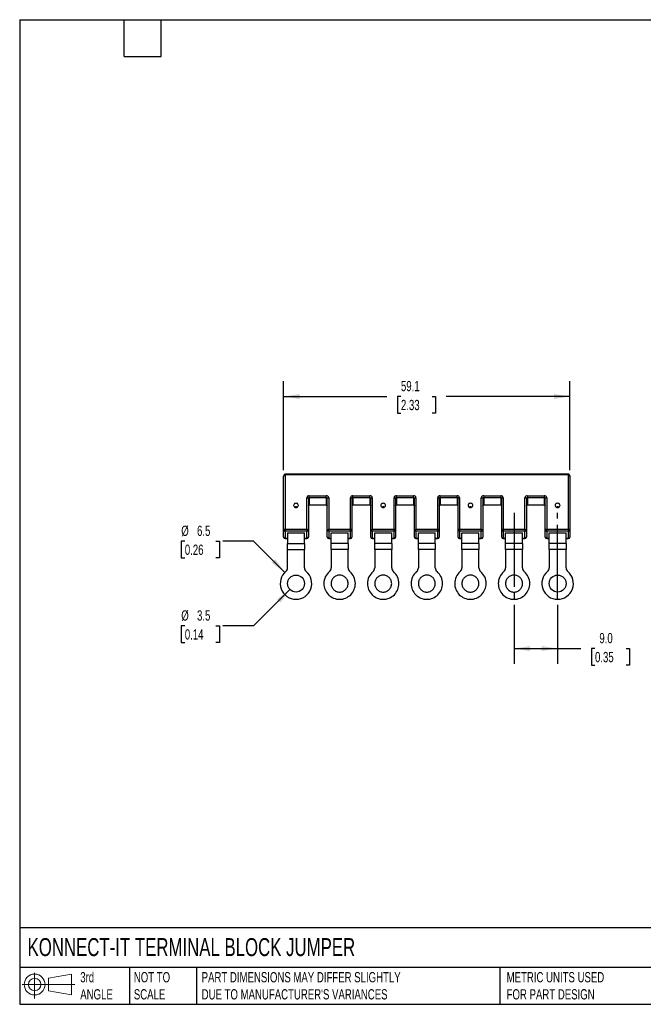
# Model space of a CAD drawing. Header units: millimetres. Extents: x 6 to 273, y 6 to 210.
# Tile 1 of 2: x 6 to 135, y 6 to 210. Entities that reach past the tile are written whole.
import ezdxf

# ---------------------------------------------------------------- set-up
doc = ezdxf.new("R2010")
doc.units = ezdxf.units.MM
doc.linetypes.add('SLD-Center', pattern=[19.05, 15.24, -1.27, 1.27, -1.27])
doc.linetypes.add('SLD-Solid', pattern=[0])
doc.layers.add('CENTER', color=40, linetype='SLD-Center')
doc.layers.add('SLD-DEFPOINTS', color=7, linetype='Continuous')
doc.layers.add('DIMENSIONS', color=140, linetype='SLD-Solid', lineweight=25)
doc.layers.add('TEXT', color=140, linetype='SLD-Solid', lineweight=25)
doc.styles.add('SLDTEXTSTYLE0', font='TXT', dxfattribs={"width": 0.7})
doc.dimstyles.new('SLDDIMSTYLE0', dxfattribs={"dimtxt": 2.158008, "dimasz": 3.302, "dimexe": 0, "dimexo": 0.0625, "dimgap": 0.539502, "dimtad": 0, "dimtih": 1, "dimtoh": 1, "dimdec": 1, "dimrnd": 1e-09, "dimzin": 12, "dimdsep": 46, "dimtxsty": 'SLDTEXTSTYLE0', "dimsah": 1, "dimcen": 0, "dimadec": 0, "dimazin": 3, "dimtfac": 1, "dimtdec": 1, "dimtofl": 0, "dimtmove": 0, "dimatfit": 3, "dimfxl": 0, "dimfrac": 2, "dimtolj": 1, "dimtzin": 12, "dimarcsym": 0})
doc.dimstyles.new('SLDDIMSTYLE1', dxfattribs={"dimtxt": 2.158008, "dimasz": 3.302, "dimexe": 0, "dimexo": 0.0625, "dimgap": 0.539502, "dimtad": 0, "dimtih": 1, "dimtoh": 1, "dimdec": 1, "dimrnd": 1e-09, "dimzin": 4, "dimdsep": 46, "dimtxsty": 'SLDTEXTSTYLE0', "dimsah": 1, "dimcen": 0.09, "dimadec": 0, "dimazin": 1, "dimtfac": 1, "dimtdec": 1, "dimtofl": 0, "dimtmove": 0, "dimatfit": 3, "dimfxl": 0, "dimfrac": 2, "dimtolj": 1, "dimtzin": 12, "dimarcsym": 0})
doc.dimstyles.new('SLDDIMSTYLE2', dxfattribs={"dimtxt": 2.158008, "dimasz": 3.302, "dimexe": 0, "dimexo": 0.0625, "dimgap": 0.539502, "dimtad": 0, "dimtih": 1, "dimtoh": 1, "dimdec": 1, "dimrnd": 1e-09, "dimzin": 12, "dimdsep": 46, "dimtxsty": 'SLDTEXTSTYLE0', "dimsah": 1, "dimcen": 0.09, "dimadec": 0, "dimazin": 3, "dimtfac": 1, "dimtdec": 1, "dimtofl": 0, "dimtmove": 0, "dimatfit": 3, "dimfxl": 0, "dimfrac": 2, "dimtolj": 1, "dimtzin": 12, "dimarcsym": 0})

# ---------------------------------------------------------------- blocks, each defined once
blk = doc.blocks.new('Block11')
at = {"color": 7, "linetype": 'SLD-Solid', "lineweight": 18}
for p, q in [((2.59, 5.31), (2.59, 0)), ((5.48, 4.17), (10.18, 5.03)), ((5.48, 1.6), (5.48, 4.17)), ((10.18, 5.03), (10.18, 0.73)), ((0, 2.88), (10.87, 2.88)), ((5.48, 1.6), (10.18, 0.73))]:
    blk.add_line(p, q, dxfattribs=at)
for radius in [2.15, 1.29]:
    blk.add_circle((2.59, 2.88), radius, dxfattribs=at)
blk = doc.blocks.new('Block12')
at = {"layer": 'SLD-DEFPOINTS'}
blk.add_blockref('Block11', (0, 0), dxfattribs=at)
blk = doc.blocks.new('_D')
at = {"layer": 'DIMENSIONS'}
for p, q in [((62.14, 91.95), (54.64, 84.45)), ((40.43, 84.45), (39.7, 84.45)), ((39.7, 84.45), (39.7, 81.02)), ((46.84, 84.45), (47.56, 84.45)), ((47.56, 84.45), (47.56, 81.02)), ((54.64, 84.45), (48.29, 84.45)), ((39.7, 81.02), (40.43, 81.02)), ((47.56, 81.02), (46.84, 81.02))]:
    blk.add_line(p, q, dxfattribs=at)
blk.add_solid([(62.14, 91.95), (59.44, 89.97), (60.16, 89.25)], dxfattribs=at)
at = {"layer": 'DIMENSIONS', "char_height": 2.117, "attachment_point": 1, "style": 'SLDTEXTSTYLE0'}
for s, insert in [('%%c', (39.7, 87.66)), ('3.5', (42.95, 87.66)), ('0.14', (40.43, 83.75))]:
    blk.add_mtext(s, dxfattribs=dict(at, insert=insert))
blk = doc.blocks.new('_D_1')
at = {"layer": 'DIMENSIONS'}
for p, q in [((40.43, 101.92), (39.7, 101.92)), ((39.7, 101.92), (39.7, 98.49)), ((46.84, 101.92), (47.56, 101.92)), ((47.56, 101.92), (47.56, 98.49)), ((54.64, 101.92), (48.29, 101.92)), ((61.08, 95.48), (54.64, 101.92)), ((39.7, 98.49), (40.43, 98.49)), ((47.56, 98.49), (46.84, 98.49))]:
    blk.add_line(p, q, dxfattribs=at)
blk.add_solid([(61.08, 95.48), (59.1, 98.18), (58.38, 97.46)], dxfattribs=at)
at = {"layer": 'DIMENSIONS', "char_height": 2.117, "attachment_point": 1, "style": 'SLDTEXTSTYLE0'}
for s, insert in [('%%c', (39.7, 105.13)), ('6.5', (42.95, 105.13)), ('0.26', (40.43, 101.22))]:
    blk.add_mtext(s, dxfattribs=dict(at, insert=insert))
blk = doc.blocks.new('_D_2')
at = {"layer": 'DIMENSIONS'}
for p, q in [((108.38, 88.8), (108.38, 76.6)), ((117.38, 88.8), (117.38, 76.6)), ((108.38, 79.77), (117.38, 79.77)), ((117.38, 79.77), (122.16, 79.77)), ((125.09, 79.77), (124.36, 79.77)), ((124.36, 79.77), (124.36, 76.34)), ((131.5, 79.77), (132.23, 79.77)), ((132.23, 79.77), (132.23, 76.34)), ((124.36, 76.34), (125.09, 76.34)), ((132.23, 76.34), (131.5, 76.34))]:
    blk.add_line(p, q, dxfattribs=at)
for points in [[(108.38, 79.77), (111.68, 79.26), (111.68, 80.28)], [(117.38, 79.77), (114.07, 80.28), (114.07, 79.26)]]:
    blk.add_solid(points, dxfattribs=at)
at = {"layer": 'DIMENSIONS', "char_height": 2.117, "attachment_point": 1, "style": 'SLDTEXTSTYLE0'}
for s, insert in [('9.0', (125.99, 82.98)), ('0.35', (125.09, 79.07))]:
    blk.add_mtext(s, dxfattribs=dict(at, insert=insert))
blk = doc.blocks.new('_D_3')
at = {"layer": 'DIMENSIONS'}
for p, q in [((60.83, 116.59), (60.83, 134.97)), ((119.93, 116.59), (119.93, 134.97)), ((60.83, 131.79), (82.12, 131.79)), ((85.04, 131.79), (84.32, 131.79)), ((84.32, 131.79), (84.32, 128.36)), ((91.45, 131.79), (92.18, 131.79)), ((92.18, 131.79), (92.18, 128.36)), ((119.93, 131.79), (94.38, 131.79)), ((84.32, 128.36), (85.04, 128.36)), ((92.18, 128.36), (91.45, 128.36))]:
    blk.add_line(p, q, dxfattribs=at)
for points in [[(60.83, 131.79), (64.13, 131.28), (64.13, 132.3)], [(119.93, 131.79), (116.62, 132.3), (116.62, 131.28)]]:
    blk.add_solid(points, dxfattribs=at)
at = {"layer": 'DIMENSIONS', "char_height": 2.117, "attachment_point": 1, "style": 'SLDTEXTSTYLE0'}
for s, insert in [('59.1', (85.04, 135)), ('2.33', (85.04, 131.09))]:
    blk.add_mtext(s, dxfattribs=dict(at, insert=insert))

msp = doc.modelspace()

# ---------------------------------------------------------------- linework, layer by layer
for p, q in [((60.83, 104.23), (60.83, 115.32)), ((61.13, 115.47), (61.13, 104.38)), ((119.43, 115.79), (61.33, 115.79)), ((61.33, 115.64), (61.33, 115.79)), ((119.43, 115.64), (61.33, 115.64)), ((119.43, 115.64), (119.43, 115.79)), ((119.63, 104.38), (119.63, 115.47)), ((119.93, 115.32), (119.93, 104.23)), ((65.63, 104.38), (65.63, 110.88)), ((65.93, 110.73), (65.93, 104.23)), ((66.13, 111.31), (69.63, 111.31)), ((66.13, 110.9), (66.13, 111.31)), ((69.63, 110.9), (66.13, 110.9)), ((66.13, 110.9), (66.13, 109.45)), ((69.63, 110.9), (69.63, 111.31)), ((69.63, 110.9), (69.63, 109.45)), ((69.83, 104.23), (69.83, 110.73)), ((70.13, 110.88), (70.13, 104.38)), ((74.63, 104.38), (74.63, 110.88)), ((74.93, 110.73), (74.93, 104.23)), ((75.13, 111.31), (78.63, 111.31)), ((75.13, 110.9), (75.13, 111.31)), ((78.63, 110.9), (75.13, 110.9)), ((75.13, 110.9), (75.13, 109.45)), ((78.63, 110.9), (78.63, 111.31)), ((78.63, 110.9), (78.63, 109.45)), ((78.83, 104.23), (78.83, 110.73)), ((79.13, 110.88), (79.13, 104.38)), ((83.63, 104.38), (83.63, 110.88)), ((83.93, 110.73), (83.93, 104.23)), ((84.13, 111.31), (87.63, 111.31)), ((84.13, 110.9), (84.13, 111.31)), ((87.63, 110.9), (84.13, 110.9)), ((84.13, 110.9), (84.13, 109.45)), ((87.63, 110.9), (87.63, 111.31)), ((87.63, 110.9), (87.63, 109.45)), ((87.83, 104.23), (87.83, 110.73)), ((88.13, 110.88), (88.13, 104.38)), ((92.63, 104.38), (92.63, 110.88)), ((92.93, 110.73), (92.93, 104.23)), ((93.13, 111.31), (96.63, 111.31)), ((93.13, 110.9), (93.13, 111.31)), ((96.63, 110.9), (93.13, 110.9)), ((93.13, 110.9), (93.13, 109.45)), ((96.63, 110.9), (96.63, 111.31)), ((96.63, 110.9), (96.63, 109.45)), ((96.83, 104.23), (96.83, 110.73)), ((97.13, 110.88), (97.13, 104.38)), ((101.63, 104.38), (101.63, 110.88)), ((101.93, 110.73), (101.93, 104.23)), ((102.13, 111.31), (105.63, 111.31)), ((102.13, 111.31), (102.13, 110.9)), ((105.63, 110.9), (102.13, 110.9)), ((102.13, 110.9), (102.13, 109.45)), ((105.63, 111.31), (105.63, 110.9)), ((105.63, 110.9), (105.63, 109.45)), ((105.83, 104.23), (105.83, 110.73)), ((106.13, 110.88), (106.13, 104.38)), ((110.63, 104.38), (110.63, 110.88)), ((110.93, 110.73), (110.93, 104.23)), ((111.13, 111.31), (114.63, 111.31)), ((111.13, 111.31), (111.13, 110.9)), ((114.63, 110.9), (111.13, 110.9)), ((111.13, 110.9), (111.13, 109.45)), ((114.63, 111.31), (114.63, 110.9)), ((114.63, 110.9), (114.63, 109.45)), ((114.83, 104.23), (114.83, 110.73)), ((115.13, 110.88), (115.13, 104.38)), ((66.13, 109.45), (69.63, 109.45)), ((66.13, 109.41), (66.13, 109.45)), ((66.13, 109.41), (69.63, 109.41)), ((69.63, 109.41), (69.63, 109.45)), ((75.13, 109.45), (78.63, 109.45)), ((75.13, 109.41), (75.13, 109.45)), ((75.13, 109.41), (78.63, 109.41)), ((78.63, 109.41), (78.63, 109.45)), ((84.13, 109.45), (87.63, 109.45)), ((84.13, 109.41), (84.13, 109.45)), ((84.13, 109.41), (87.63, 109.41)), ((87.63, 109.41), (87.63, 109.45)), ((93.13, 109.45), (96.63, 109.45)), ((93.13, 109.41), (93.13, 109.45)), ((93.13, 109.41), (96.63, 109.41)), ((96.63, 109.45), (96.63, 109.41)), ((102.13, 109.45), (105.63, 109.45)), ((102.13, 109.45), (102.13, 109.41)), ((102.13, 109.41), (105.63, 109.41)), ((105.63, 109.45), (105.63, 109.41)), ((111.13, 109.45), (114.63, 109.45)), ((111.13, 109.45), (111.13, 109.41)), ((111.13, 109.41), (114.63, 109.41)), ((114.63, 109.45), (114.63, 109.41)), ((60.83, 102.78), (60.83, 104.23)), ((61.13, 104.38), (65.63, 104.38)), ((61.13, 104.38), (61.13, 103.97)), ((65.63, 103.97), (61.13, 103.97)), ((61.13, 103.97), (61.13, 102.52)), ((65.63, 104.38), (65.63, 103.97)), ((65.63, 102.52), (65.63, 103.97)), ((65.93, 104.23), (65.93, 102.78)), ((69.83, 102.78), (69.83, 104.23)), ((70.13, 103.97), (70.13, 104.38)), ((70.13, 104.38), (74.63, 104.38)), ((74.63, 103.97), (70.13, 103.97)), ((70.13, 103.97), (70.13, 102.52)), ((74.63, 103.97), (74.63, 104.38)), ((74.63, 102.52), (74.63, 103.97)), ((74.93, 104.23), (74.93, 102.78)), ((78.83, 102.78), (78.83, 104.23)), ((79.13, 103.97), (79.13, 104.38)), ((79.13, 104.38), (83.63, 104.38)), ((83.63, 103.97), (79.13, 103.97)), ((79.13, 103.97), (79.13, 102.52)), ((83.63, 103.97), (83.63, 104.38)), ((83.63, 102.52), (83.63, 103.97)), ((83.93, 104.23), (83.93, 102.78)), ((87.83, 102.78), (87.83, 104.23)), ((88.13, 103.97), (88.13, 104.38)), ((88.13, 104.38), (92.63, 104.38)), ((92.63, 103.97), (88.13, 103.97)), ((88.13, 103.97), (88.13, 102.52)), ((92.63, 103.97), (92.63, 104.38)), ((92.63, 102.52), (92.63, 103.97)), ((92.93, 104.23), (92.93, 102.78)), ((96.83, 102.78), (96.83, 104.23)), ((97.13, 104.38), (101.63, 104.38)), ((97.13, 104.38), (97.13, 103.97)), ((101.63, 103.97), (97.13, 103.97)), ((97.13, 103.97), (97.13, 102.52)), ((101.63, 104.38), (101.63, 103.97)), ((101.63, 102.52), (101.63, 103.97)), ((101.93, 104.23), (101.93, 102.78)), ((105.83, 102.78), (105.83, 104.23)), ((106.13, 104.38), (106.13, 103.97)), ((106.13, 104.38), (110.63, 104.38)), ((110.63, 103.97), (106.13, 103.97)), ((106.13, 103.97), (106.13, 102.52)), ((110.63, 104.38), (110.63, 103.97)), ((110.63, 102.52), (110.63, 103.97)), ((110.93, 104.23), (110.93, 102.78)), ((114.83, 102.78), (114.83, 104.23)), ((115.13, 104.38), (119.63, 104.38)), ((115.13, 104.38), (115.13, 103.97)), ((119.63, 103.97), (115.13, 103.97)), ((115.13, 103.97), (115.13, 102.52)), ((119.63, 104.38), (119.63, 103.97)), ((119.63, 102.52), (119.63, 103.97)), ((119.93, 104.23), (119.93, 102.78)), ((61.13, 102.52), (61.63, 102.52)), ((61.13, 102.52), (61.13, 102.48)), ((61.13, 102.48), (61.63, 102.48)), ((61.63, 103.62), (65.13, 103.62)), ((61.63, 103.62), (61.63, 101.43)), ((65.13, 101.43), (65.13, 103.62)), ((65.13, 102.52), (65.63, 102.52)), ((65.13, 102.48), (65.63, 102.48)), ((65.63, 102.48), (65.63, 102.52)), ((70.13, 102.52), (70.63, 102.52)), ((70.13, 102.48), (70.13, 102.52)), ((70.13, 102.48), (70.63, 102.48)), ((70.63, 103.62), (74.13, 103.62)), ((70.63, 101.43), (70.63, 103.62)), ((74.13, 101.43), (74.13, 103.62)), ((74.13, 102.52), (74.63, 102.52)), ((74.13, 102.48), (74.63, 102.48)), ((74.63, 102.48), (74.63, 102.52)), ((79.13, 102.52), (79.63, 102.52)), ((79.13, 102.48), (79.13, 102.52)), ((79.13, 102.48), (79.63, 102.48)), ((79.63, 103.62), (83.13, 103.62)), ((79.63, 101.43), (79.63, 103.62)), ((83.13, 101.43), (83.13, 103.62)), ((83.13, 102.52), (83.63, 102.52)), ((83.13, 102.48), (83.63, 102.48)), ((83.63, 102.48), (83.63, 102.52)), ((88.13, 102.52), (88.63, 102.52)), ((88.13, 102.48), (88.13, 102.52)), ((88.13, 102.48), (88.63, 102.48)), ((88.63, 103.62), (92.13, 103.62)), ((88.63, 101.43), (88.63, 103.62)), ((92.13, 101.43), (92.13, 103.62)), ((92.13, 102.52), (92.63, 102.52)), ((92.13, 102.48), (92.63, 102.48)), ((92.63, 102.48), (92.63, 102.52)), ((97.13, 102.52), (97.63, 102.52)), ((97.13, 102.52), (97.13, 102.48)), ((97.13, 102.48), (97.63, 102.48)), ((97.63, 103.62), (101.13, 103.62)), ((97.63, 101.43), (97.63, 103.62)), ((101.13, 101.43), (101.13, 103.62)), ((101.13, 102.52), (101.63, 102.52)), ((101.13, 102.48), (101.63, 102.48)), ((101.63, 102.52), (101.63, 102.48)), ((106.13, 102.52), (106.63, 102.52)), ((106.13, 102.52), (106.13, 102.48)), ((106.13, 102.48), (106.63, 102.48)), ((106.63, 103.62), (110.13, 103.62)), ((106.63, 101.43), (106.63, 103.62)), ((110.13, 101.43), (110.13, 103.62)), ((110.13, 102.52), (110.63, 102.52)), ((110.13, 102.48), (110.63, 102.48)), ((110.63, 102.52), (110.63, 102.48)), ((115.13, 102.52), (115.63, 102.52)), ((115.13, 102.52), (115.13, 102.48)), ((115.13, 102.48), (115.63, 102.48)), ((115.63, 103.62), (119.13, 103.62)), ((115.63, 101.43), (115.63, 103.62)), ((119.13, 101.43), (119.13, 103.62)), ((119.13, 102.52), (119.63, 102.52)), ((119.13, 102.48), (119.63, 102.48)), ((119.63, 102.52), (119.63, 102.48)), ((61.63, 101.43), (65.13, 101.43)), ((61.63, 100.18), (61.63, 101.43)), ((61.63, 100.18), (65.13, 100.18)), ((61.63, 96.42), (61.63, 100.18)), ((65.13, 101.43), (65.13, 100.18)), ((65.13, 96.42), (65.13, 100.18)), ((74.13, 101.43), (70.63, 101.43)), ((70.63, 100.18), (70.63, 101.43)), ((74.13, 100.18), (70.63, 100.18)), ((70.63, 100.18), (70.63, 96.42)), ((74.13, 101.43), (74.13, 100.18)), ((74.13, 96.42), (74.13, 100.18)), ((83.13, 101.43), (79.63, 101.43)), ((79.63, 100.18), (79.63, 101.43)), ((83.13, 100.18), (79.63, 100.18)), ((79.63, 100.18), (79.63, 96.42)), ((83.13, 101.43), (83.13, 100.18)), ((83.13, 96.42), (83.13, 100.18)), ((92.13, 101.43), (88.63, 101.43)), ((88.63, 100.18), (88.63, 101.43)), ((92.13, 100.18), (88.63, 100.18)), ((88.63, 100.18), (88.63, 96.42)), ((92.13, 101.43), (92.13, 100.18)), ((92.13, 96.42), (92.13, 100.18)), ((101.13, 101.43), (97.63, 101.43)), ((97.63, 100.18), (97.63, 101.43)), ((101.13, 100.18), (97.63, 100.18)), ((97.63, 100.18), (97.63, 96.42)), ((101.13, 101.43), (101.13, 100.18)), ((101.13, 96.42), (101.13, 100.18)), ((110.13, 101.43), (106.63, 101.43)), ((106.63, 100.18), (106.63, 101.43)), ((110.13, 100.18), (106.63, 100.18)), ((106.63, 100.18), (106.63, 96.42)), ((110.13, 101.43), (110.13, 100.18)), ((110.13, 96.42), (110.13, 100.18)), ((119.13, 101.43), (115.63, 101.43)), ((115.63, 100.18), (115.63, 101.43)), ((119.13, 100.18), (115.63, 100.18)), ((115.63, 100.18), (115.63, 96.42)), ((119.13, 101.43), (119.13, 100.18)), ((119.13, 96.42), (119.13, 100.18))]:
    msp.add_line(p, q)
at = {"flags": 128}
for points in [[(61.13, 115.47), (61.07, 115.47), (61.01, 115.46), (60.96, 115.44), (60.91, 115.43), (60.88, 115.4), (60.85, 115.38), (60.83, 115.35), (60.83, 115.32)], [(119.63, 115.47), (119.68, 115.47), (119.74, 115.46), (119.79, 115.44), (119.84, 115.43), (119.88, 115.4), (119.9, 115.38), (119.92, 115.35), (119.93, 115.32)], [(63.88, 109.32), (63.85, 109.45), (63.78, 109.58), (63.67, 109.67), (63.53, 109.73), (63.38, 109.75), (63.22, 109.73), (63.08, 109.67), (62.97, 109.58), (62.9, 109.45), (62.88, 109.32), (62.9, 109.19), (62.97, 109.07), (63.08, 108.97), (63.22, 108.91), (63.38, 108.89), (63.53, 108.91), (63.67, 108.97), (63.78, 109.07), (63.85, 109.19), (63.88, 109.32)], [(65.93, 110.73), (65.92, 110.76), (65.9, 110.79), (65.88, 110.81), (65.84, 110.84), (65.79, 110.85), (65.74, 110.87), (65.68, 110.88), (65.63, 110.88)], [(69.83, 110.73), (69.83, 110.76), (69.85, 110.79), (69.88, 110.81), (69.91, 110.84), (69.96, 110.85), (70.01, 110.87), (70.07, 110.88), (70.13, 110.88)], [(74.93, 110.73), (74.92, 110.76), (74.9, 110.79), (74.88, 110.81), (74.84, 110.84), (74.79, 110.85), (74.74, 110.87), (74.68, 110.88), (74.63, 110.88)], [(78.83, 110.73), (78.83, 110.76), (78.85, 110.79), (78.88, 110.81), (78.91, 110.84), (78.96, 110.85), (79.01, 110.87), (79.07, 110.88), (79.13, 110.88)], [(81.88, 109.32), (81.85, 109.45), (81.78, 109.58), (81.67, 109.67), (81.53, 109.73), (81.38, 109.75), (81.22, 109.73), (81.08, 109.67), (80.97, 109.58), (80.9, 109.45), (80.88, 109.32), (80.9, 109.19), (80.97, 109.07), (81.08, 108.97), (81.22, 108.91), (81.38, 108.89), (81.53, 108.91), (81.67, 108.97), (81.78, 109.07), (81.85, 109.19), (81.88, 109.32)], [(83.93, 110.73), (83.92, 110.76), (83.9, 110.79), (83.88, 110.81), (83.84, 110.84), (83.79, 110.85), (83.74, 110.87), (83.68, 110.88), (83.63, 110.88)], [(87.83, 110.73), (87.83, 110.76), (87.85, 110.79), (87.88, 110.81), (87.91, 110.84), (87.96, 110.85), (88.01, 110.87), (88.07, 110.88), (88.13, 110.88)], [(92.93, 110.73), (92.92, 110.76), (92.9, 110.79), (92.88, 110.81), (92.84, 110.84), (92.79, 110.85), (92.74, 110.87), (92.68, 110.88), (92.63, 110.88)], [(96.83, 110.73), (96.83, 110.76), (96.85, 110.79), (96.88, 110.81), (96.91, 110.84), (96.96, 110.85), (97.01, 110.87), (97.07, 110.88), (97.13, 110.88)], [(99.88, 109.32), (99.85, 109.45), (99.78, 109.58), (99.67, 109.67), (99.53, 109.73), (99.38, 109.75), (99.22, 109.73), (99.08, 109.67), (98.97, 109.58), (98.9, 109.45), (98.88, 109.32), (98.9, 109.19), (98.97, 109.07), (99.08, 108.97), (99.22, 108.91), (99.38, 108.89), (99.53, 108.91), (99.67, 108.97), (99.78, 109.07), (99.85, 109.19), (99.88, 109.32)], [(101.63, 110.88), (101.68, 110.88), (101.74, 110.87), (101.79, 110.85), (101.84, 110.84), (101.88, 110.81), (101.9, 110.79), (101.92, 110.76), (101.93, 110.73)], [(106.13, 110.88), (106.07, 110.88), (106.01, 110.87), (105.96, 110.85), (105.91, 110.84), (105.88, 110.81), (105.85, 110.79), (105.83, 110.76), (105.83, 110.73)], [(110.63, 110.88), (110.68, 110.88), (110.74, 110.87), (110.79, 110.85), (110.84, 110.84), (110.88, 110.81), (110.9, 110.79), (110.92, 110.76), (110.93, 110.73)], [(115.13, 110.88), (115.07, 110.88), (115.01, 110.87), (114.96, 110.85), (114.91, 110.84), (114.88, 110.81), (114.85, 110.79), (114.83, 110.76), (114.83, 110.73)], [(117.88, 109.32), (117.85, 109.45), (117.78, 109.58), (117.67, 109.67), (117.53, 109.73), (117.38, 109.75), (117.22, 109.73), (117.08, 109.67), (116.97, 109.58), (116.9, 109.45), (116.88, 109.32), (116.9, 109.19), (116.97, 109.07), (117.08, 108.97), (117.22, 108.91), (117.38, 108.89), (117.53, 108.91), (117.67, 108.97), (117.78, 109.07), (117.85, 109.19), (117.88, 109.32)], [(61.13, 104.38), (61.07, 104.38), (61.01, 104.37), (60.96, 104.36), (60.91, 104.34), (60.88, 104.32), (60.85, 104.29), (60.83, 104.26), (60.83, 104.23)], [(65.63, 104.38), (65.68, 104.38), (65.74, 104.37), (65.79, 104.36), (65.84, 104.34), (65.88, 104.32), (65.9, 104.29), (65.92, 104.26), (65.93, 104.23)], [(69.83, 104.23), (69.83, 104.26), (69.85, 104.29), (69.88, 104.32), (69.91, 104.34), (69.96, 104.36), (70.01, 104.37), (70.07, 104.38), (70.13, 104.38)], [(74.93, 104.23), (74.92, 104.26), (74.9, 104.29), (74.88, 104.32), (74.84, 104.34), (74.79, 104.36), (74.74, 104.37), (74.68, 104.38), (74.63, 104.38)], [(78.83, 104.23), (78.83, 104.26), (78.85, 104.29), (78.88, 104.32), (78.91, 104.34), (78.96, 104.36), (79.01, 104.37), (79.07, 104.38), (79.13, 104.38)], [(83.93, 104.23), (83.92, 104.26), (83.9, 104.29), (83.88, 104.32), (83.84, 104.34), (83.79, 104.36), (83.74, 104.37), (83.68, 104.38), (83.63, 104.38)], [(87.83, 104.23), (87.83, 104.26), (87.85, 104.29), (87.88, 104.32), (87.91, 104.34), (87.96, 104.36), (88.01, 104.37), (88.07, 104.38), (88.13, 104.38)], [(92.93, 104.23), (92.92, 104.26), (92.9, 104.29), (92.88, 104.32), (92.84, 104.34), (92.79, 104.36), (92.74, 104.37), (92.68, 104.38), (92.63, 104.38)], [(97.13, 104.38), (97.07, 104.38), (97.01, 104.37), (96.96, 104.36), (96.91, 104.34), (96.88, 104.32), (96.85, 104.29), (96.83, 104.26), (96.83, 104.23)], [(101.63, 104.38), (101.68, 104.38), (101.74, 104.37), (101.79, 104.36), (101.84, 104.34), (101.88, 104.32), (101.9, 104.29), (101.92, 104.26), (101.93, 104.23)], [(106.13, 104.38), (106.07, 104.38), (106.01, 104.37), (105.96, 104.36), (105.91, 104.34), (105.88, 104.32), (105.85, 104.29), (105.83, 104.26), (105.83, 104.23)], [(110.63, 104.38), (110.68, 104.38), (110.74, 104.37), (110.79, 104.36), (110.84, 104.34), (110.88, 104.32), (110.9, 104.29), (110.92, 104.26), (110.93, 104.23)], [(115.13, 104.38), (115.07, 104.38), (115.01, 104.37), (114.96, 104.36), (114.91, 104.34), (114.88, 104.32), (114.85, 104.29), (114.83, 104.26), (114.83, 104.23)], [(119.63, 104.38), (119.68, 104.38), (119.74, 104.37), (119.79, 104.36), (119.84, 104.34), (119.88, 104.32), (119.9, 104.29), (119.92, 104.26), (119.93, 104.23)]]:
    msp.add_lwpolyline(points, dxfattribs=at)
for centre in [(63.38, 93.18), (117.38, 93.18)]:
    msp.add_circle(centre, 1.75)
for centre, radius, start, end in [((61.31, 115.46), 0.188, 86.1887, 175.5981), ((119.44, 115.46), 0.188, 4.4019, 93.8113), ((66.09, 110.84), 0.47, 86.1887, 175.5981), ((66.11, 110.72), 0.188, 86.1887, 175.5981), ((69.66, 110.84), 0.47, 4.4019, 93.8113), ((69.64, 110.72), 0.188, 4.4019, 93.8113), ((75.09, 110.84), 0.47, 86.1887, 175.5981), ((75.11, 110.72), 0.188, 86.1887, 175.5981), ((78.66, 110.84), 0.47, 4.4019, 93.8113), ((78.64, 110.72), 0.188, 4.4019, 93.8113), ((84.09, 110.84), 0.47, 86.1887, 175.5981), ((84.11, 110.72), 0.188, 86.1887, 175.5981), ((87.66, 110.84), 0.47, 4.4019, 93.8113), ((87.64, 110.72), 0.188, 4.4019, 93.8113), ((93.09, 110.84), 0.47, 86.1887, 175.5981), ((93.11, 110.72), 0.188, 86.1887, 175.5981), ((96.66, 110.84), 0.47, 4.4019, 93.8113), ((96.64, 110.72), 0.188, 4.4019, 93.8113), ((102.09, 110.84), 0.47, 86.1887, 175.5981), ((102.11, 110.72), 0.188, 86.1887, 175.5981), ((105.66, 110.84), 0.47, 4.4019, 93.8113), ((105.64, 110.72), 0.188, 4.4019, 93.8113), ((111.09, 110.84), 0.47, 86.1887, 175.5981), ((111.11, 110.72), 0.188, 86.1887, 175.5981), ((114.66, 110.84), 0.47, 4.4019, 93.8113), ((114.64, 110.72), 0.188, 4.4019, 93.8113), ((63.38, 108.78), 0.248, 36.4048, 143.5952), ((66.11, 109.27), 0.188, 86.1887, 175.5981), ((69.64, 109.27), 0.188, 4.4019, 93.8113), ((75.11, 109.27), 0.188, 86.1887, 175.5981), ((78.64, 109.27), 0.188, 4.4019, 93.8113), ((81.38, 108.78), 0.248, 36.4048, 143.5952), ((84.11, 109.27), 0.188, 86.1887, 175.5981), ((87.64, 109.27), 0.188, 4.4019, 93.8113), ((93.11, 109.27), 0.188, 86.1887, 175.5981), ((96.64, 109.27), 0.188, 4.4019, 93.8113), ((99.38, 108.78), 0.248, 36.4048, 143.5952), ((102.11, 109.27), 0.188, 86.1887, 175.5981), ((105.64, 109.27), 0.188, 4.4019, 93.8113), ((111.11, 109.27), 0.188, 86.1887, 175.5981), ((114.64, 109.27), 0.188, 4.4019, 93.8113), ((117.38, 108.78), 0.248, 36.4048, 143.5952), ((61.11, 104.26), 0.282, 184.4019, 273.8113), ((65.64, 104.26), 0.282, 266.1887, 355.5981), ((70.11, 104.26), 0.282, 184.4019, 273.8113), ((74.64, 104.26), 0.282, 266.1887, 355.5981), ((79.11, 104.26), 0.282, 184.4019, 273.8113), ((83.64, 104.26), 0.282, 266.1887, 355.5981), ((88.11, 104.26), 0.282, 184.4019, 273.8113), ((92.64, 104.26), 0.282, 266.1887, 355.5981), ((97.11, 104.26), 0.282, 184.4019, 273.8113), ((101.64, 104.26), 0.282, 266.1887, 355.5981), ((106.11, 104.26), 0.282, 184.4019, 273.8113), ((110.64, 104.26), 0.282, 266.1887, 355.5981), ((115.11, 104.26), 0.282, 184.4019, 273.8113), ((119.64, 104.26), 0.282, 266.1887, 355.5981), ((61.13, 102.78), 0.3, 180, 270), ((61.11, 102.81), 0.282, 184.4019, 273.8113), ((65.63, 102.78), 0.3, 270, 0), ((65.64, 102.81), 0.282, 266.1887, 355.5981), ((70.13, 102.78), 0.3, 180, 270), ((70.11, 102.81), 0.282, 184.4019, 273.8113), ((74.63, 102.78), 0.3, 270, 0), ((74.64, 102.81), 0.282, 266.1887, 355.5981), ((79.13, 102.78), 0.3, 180, 270), ((79.11, 102.81), 0.282, 184.4019, 273.8113), ((83.63, 102.78), 0.3, 270, 0), ((83.64, 102.81), 0.282, 266.1887, 355.5981), ((88.13, 102.78), 0.3, 180, 270), ((88.11, 102.81), 0.282, 184.4019, 273.8113), ((92.63, 102.78), 0.3, 270, 0), ((92.64, 102.81), 0.282, 266.1887, 355.5981), ((97.13, 102.78), 0.3, 180, 270), ((97.11, 102.81), 0.282, 184.4019, 273.8113), ((101.63, 102.78), 0.3, 270, 0), ((101.64, 102.81), 0.282, 266.1887, 355.5981), ((106.13, 102.78), 0.3, 180, 270), ((106.11, 102.81), 0.282, 184.4019, 273.8113), ((110.63, 102.78), 0.3, 270, 0), ((110.64, 102.81), 0.282, 266.1887, 355.5981), ((115.13, 102.78), 0.3, 180, 270), ((115.11, 102.81), 0.282, 184.4019, 273.8113), ((119.63, 102.78), 0.3, 270, 0), ((119.64, 102.81), 0.282, 266.1887, 355.5981), ((63.38, 93.18), 3.25, 130.3202, 49.6798), ((60.63, 96.42), 1, 310.3202, 0), ((66.13, 96.42), 1, 180, 229.6798), ((72.38, 93.18), 3.25, 130.3202, 180.0011), ((69.63, 96.42), 1, 310.3202, 359.9927), ((75.13, 96.42), 1, 180.0073, 229.6798), ((72.38, 93.18), 3.25, 359.9989, 49.6798), ((81.38, 93.18), 3.25, 130.3202, 180.0011), ((78.63, 96.42), 1, 310.3202, 359.9927), ((84.13, 96.42), 1, 180.0073, 229.6798), ((81.38, 93.18), 3.25, 359.9989, 49.6798), ((90.38, 93.18), 3.25, 130.3202, 180.0011), ((87.63, 96.42), 1, 310.3202, 359.9927), ((93.13, 96.42), 1, 180.0073, 229.6798), ((90.38, 93.18), 3.25, 359.9989, 49.6798), ((99.38, 93.18), 3.25, 130.3202, 180.0011), ((96.63, 96.42), 1, 310.3202, 359.9927), ((102.13, 96.42), 1, 180.0073, 229.6798), ((99.38, 93.18), 3.25, 359.9989, 49.6798), ((108.38, 93.18), 3.25, 130.3202, 180.0011), ((105.63, 96.42), 1, 310.3202, 359.9927), ((111.13, 96.42), 1, 180.0073, 229.6798), ((108.38, 93.18), 3.25, 359.9989, 49.6798), ((117.38, 93.18), 3.25, 130.3202, 49.6798), ((114.63, 96.42), 1, 310.3202, 0), ((120.13, 96.42), 1, 180, 229.6798)]:
    msp.add_arc(centre, radius, start, end)
for points, knots in [([(61.33, 115.79), (61.29, 115.79), (61.21, 115.79), (61.08, 115.74), (60.96, 115.65), (60.88, 115.54), (60.83, 115.42), (60.83, 115.35), (60.83, 115.32)], [0, 0, 0, 0, 0.1383242, 0.3296179, 0.523758, 0.6965464, 0.8853443, 1, 1, 1, 1]), ([(119.93, 115.32), (119.92, 115.36), (119.92, 115.44), (119.86, 115.56), (119.77, 115.67), (119.66, 115.74), (119.54, 115.79), (119.46, 115.79), (119.43, 115.79)], [0, 0, 0, 0, 0.1581812, 0.3345048, 0.5094073, 0.6859033, 0.8661953, 1, 1, 1, 1]), ([(65.93, 109.28), (65.93, 109.28), (65.93, 109.3), (65.94, 109.33), (65.97, 109.37), (66.03, 109.4), (66.08, 109.41), (66.12, 109.41), (66.13, 109.41)], [0, 0, 0, 0, 0.101093, 0.361452, 0.565377, 0.740065, 0.922019, 1, 1, 1, 1]), ([(69.63, 109.41), (69.64, 109.41), (69.67, 109.41), (69.73, 109.4), (69.78, 109.37), (69.81, 109.33), (69.82, 109.3), (69.83, 109.29), (69.83, 109.28)], [0, 0, 0, 0, 0.091736, 0.260673, 0.43565, 0.623354, 0.847056, 1, 1, 1, 1]), ([(74.93, 109.28), (74.93, 109.28), (74.93, 109.3), (74.94, 109.33), (74.97, 109.37), (75.03, 109.4), (75.08, 109.41), (75.12, 109.41), (75.13, 109.41)], [0, 0, 0, 0, 0.101093, 0.361452, 0.565377, 0.740065, 0.922019, 1, 1, 1, 1]), ([(78.63, 109.41), (78.64, 109.41), (78.67, 109.41), (78.73, 109.4), (78.78, 109.37), (78.81, 109.33), (78.82, 109.3), (78.83, 109.29), (78.83, 109.28)], [0, 0, 0, 0, 0.091736, 0.260673, 0.43565, 0.623354, 0.847056, 1, 1, 1, 1]), ([(83.93, 109.28), (83.93, 109.28), (83.93, 109.3), (83.94, 109.33), (83.97, 109.37), (84.03, 109.4), (84.08, 109.41), (84.12, 109.41), (84.13, 109.41)], [0, 0, 0, 0, 0.101093, 0.361452, 0.565377, 0.740065, 0.922019, 1, 1, 1, 1]), ([(87.63, 109.41), (87.64, 109.41), (87.67, 109.41), (87.73, 109.4), (87.78, 109.37), (87.81, 109.33), (87.82, 109.3), (87.83, 109.29), (87.83, 109.28)], [0, 0, 0, 0, 0.091736, 0.260673, 0.43565, 0.623354, 0.847056, 1, 1, 1, 1]), ([(92.93, 109.28), (92.93, 109.28), (92.93, 109.3), (92.94, 109.33), (92.97, 109.37), (93.03, 109.4), (93.08, 109.41), (93.12, 109.41), (93.13, 109.41)], [0, 0, 0, 0, 0.101093, 0.361452, 0.565377, 0.740065, 0.922019, 1, 1, 1, 1]), ([(96.63, 109.41), (96.64, 109.41), (96.67, 109.41), (96.73, 109.4), (96.78, 109.37), (96.81, 109.33), (96.82, 109.3), (96.83, 109.29), (96.83, 109.28)], [0, 0, 0, 0, 0.091736, 0.260673, 0.43565, 0.623354, 0.847056, 1, 1, 1, 1]), ([(101.93, 109.28), (101.93, 109.28), (101.93, 109.3), (101.94, 109.33), (101.97, 109.37), (102.03, 109.4), (102.08, 109.41), (102.12, 109.41), (102.13, 109.41)], [0, 0, 0, 0, 0.101093, 0.361452, 0.565377, 0.740065, 0.922019, 1, 1, 1, 1]), ([(105.63, 109.41), (105.64, 109.41), (105.67, 109.41), (105.73, 109.4), (105.78, 109.37), (105.81, 109.33), (105.82, 109.3), (105.83, 109.29), (105.83, 109.28)], [0, 0, 0, 0, 0.091736, 0.260673, 0.43565, 0.623354, 0.847056, 1, 1, 1, 1]), ([(110.93, 109.28), (110.93, 109.28), (110.93, 109.3), (110.94, 109.33), (110.97, 109.37), (111.03, 109.4), (111.08, 109.41), (111.12, 109.41), (111.13, 109.41)], [0, 0, 0, 0, 0.101093, 0.361452, 0.565377, 0.740065, 0.922019, 1, 1, 1, 1]), ([(114.63, 109.41), (114.64, 109.41), (114.67, 109.41), (114.73, 109.4), (114.78, 109.37), (114.81, 109.33), (114.82, 109.3), (114.83, 109.29), (114.83, 109.28)], [0, 0, 0, 0, 0.0917356, 0.2606727, 0.4356502, 0.6233541, 0.8470563, 1, 1, 1, 1]), ([(74.13, 93.18), (74.13, 93.41), (74.08, 93.64), (73.9, 94.06), (73.78, 94.26), (73.45, 94.58), (73.26, 94.71), (72.83, 94.89), (72.6, 94.93), (72.15, 94.93), (71.92, 94.89), (71.49, 94.71), (71.3, 94.58), (70.98, 94.26), (70.85, 94.06), (70.67, 93.64), (70.63, 93.41), (70.63, 93.18)], [0, 0, 0, 0, 0.125, 0.125, 0.25, 0.25, 0.375, 0.375, 0.5, 0.5, 0.625, 0.625, 0.75, 0.75, 0.875, 0.875, 1, 1, 1, 1]), ([(83.13, 93.18), (83.13, 93.41), (83.08, 93.64), (82.9, 94.06), (82.78, 94.26), (82.45, 94.58), (82.26, 94.71), (81.83, 94.89), (81.6, 94.93), (81.15, 94.93), (80.92, 94.89), (80.49, 94.71), (80.3, 94.58), (79.98, 94.26), (79.85, 94.06), (79.67, 93.64), (79.63, 93.41), (79.63, 93.18)], [0, 0, 0, 0, 0.125, 0.125, 0.25, 0.25, 0.375, 0.375, 0.5, 0.5, 0.625, 0.625, 0.75, 0.75, 0.875, 0.875, 1, 1, 1, 1]), ([(92.13, 93.18), (92.13, 93.41), (92.08, 93.64), (91.9, 94.06), (91.78, 94.26), (91.45, 94.58), (91.26, 94.71), (90.83, 94.89), (90.6, 94.93), (90.15, 94.93), (89.92, 94.89), (89.49, 94.71), (89.3, 94.58), (88.98, 94.26), (88.85, 94.06), (88.67, 93.64), (88.63, 93.41), (88.63, 93.18)], [0, 0, 0, 0, 0.125, 0.125, 0.25, 0.25, 0.375, 0.375, 0.5, 0.5, 0.625, 0.625, 0.75, 0.75, 0.875, 0.875, 1, 1, 1, 1]), ([(101.13, 93.18), (101.13, 93.41), (101.08, 93.64), (100.9, 94.06), (100.78, 94.26), (100.45, 94.58), (100.26, 94.71), (99.83, 94.89), (99.6, 94.93), (99.15, 94.93), (98.92, 94.89), (98.49, 94.71), (98.3, 94.58), (97.98, 94.26), (97.85, 94.06), (97.67, 93.64), (97.63, 93.41), (97.63, 93.18)], [0, 0, 0, 0, 0.125, 0.125, 0.25, 0.25, 0.375, 0.375, 0.5, 0.5, 0.625, 0.625, 0.75, 0.75, 0.875, 0.875, 1, 1, 1, 1]), ([(110.13, 93.18), (110.13, 93.41), (110.08, 93.64), (109.9, 94.06), (109.78, 94.26), (109.45, 94.58), (109.26, 94.71), (108.83, 94.89), (108.6, 94.93), (108.15, 94.93), (107.92, 94.89), (107.49, 94.71), (107.3, 94.58), (106.98, 94.26), (106.85, 94.06), (106.67, 93.64), (106.63, 93.41), (106.63, 93.18)], [0, 0, 0, 0, 0.125, 0.125, 0.25, 0.25, 0.375, 0.375, 0.5, 0.5, 0.625, 0.625, 0.75, 0.75, 0.875, 0.875, 1, 1, 1, 1]), ([(69.13, 93.18), (69.13, 92.76), (69.21, 92.33), (69.54, 91.55), (69.78, 91.19), (70.38, 90.58), (70.74, 90.34), (71.53, 90.02), (71.95, 89.93), (72.8, 89.93), (73.23, 90.02), (74.01, 90.34), (74.37, 90.58), (74.98, 91.19), (75.22, 91.55), (75.54, 92.33), (75.63, 92.76), (75.63, 93.18)], [0, 0, 0, 0, 0.125, 0.125, 0.25, 0.25, 0.375, 0.375, 0.5, 0.5, 0.625, 0.625, 0.75, 0.75, 0.875, 0.875, 1, 1, 1, 1]), ([(70.63, 93.18), (70.63, 92.95), (70.67, 92.73), (70.85, 92.3), (70.98, 92.11), (71.3, 91.78), (71.49, 91.65), (71.92, 91.48), (72.15, 91.43), (72.6, 91.43), (72.83, 91.48), (73.26, 91.65), (73.45, 91.78), (73.78, 92.11), (73.9, 92.3), (74.08, 92.73), (74.13, 92.95), (74.13, 93.18)], [0, 0, 0, 0, 0.125, 0.125, 0.25, 0.25, 0.375, 0.375, 0.5, 0.5, 0.625, 0.625, 0.75, 0.75, 0.875, 0.875, 1, 1, 1, 1]), ([(78.13, 93.18), (78.13, 92.76), (78.21, 92.33), (78.54, 91.55), (78.78, 91.19), (79.38, 90.58), (79.74, 90.34), (80.53, 90.02), (80.95, 89.93), (81.8, 89.93), (82.23, 90.02), (83.01, 90.34), (83.37, 90.58), (83.98, 91.19), (84.22, 91.55), (84.54, 92.33), (84.63, 92.76), (84.63, 93.18)], [0, 0, 0, 0, 0.125, 0.125, 0.25, 0.25, 0.375, 0.375, 0.5, 0.5, 0.625, 0.625, 0.75, 0.75, 0.875, 0.875, 1, 1, 1, 1]), ([(79.63, 93.18), (79.63, 92.95), (79.67, 92.73), (79.85, 92.3), (79.98, 92.11), (80.3, 91.78), (80.49, 91.65), (80.92, 91.48), (81.15, 91.43), (81.6, 91.43), (81.83, 91.48), (82.26, 91.65), (82.45, 91.78), (82.78, 92.11), (82.9, 92.3), (83.08, 92.73), (83.13, 92.95), (83.13, 93.18)], [0, 0, 0, 0, 0.125, 0.125, 0.25, 0.25, 0.375, 0.375, 0.5, 0.5, 0.625, 0.625, 0.75, 0.75, 0.875, 0.875, 1, 1, 1, 1]), ([(87.13, 93.18), (87.13, 92.76), (87.21, 92.33), (87.54, 91.55), (87.78, 91.19), (88.38, 90.58), (88.74, 90.34), (89.53, 90.02), (89.95, 89.93), (90.8, 89.93), (91.23, 90.02), (92.01, 90.34), (92.37, 90.58), (92.98, 91.19), (93.22, 91.55), (93.54, 92.33), (93.63, 92.76), (93.63, 93.18)], [0, 0, 0, 0, 0.125, 0.125, 0.25, 0.25, 0.375, 0.375, 0.5, 0.5, 0.625, 0.625, 0.75, 0.75, 0.875, 0.875, 1, 1, 1, 1]), ([(88.63, 93.18), (88.63, 92.95), (88.67, 92.73), (88.85, 92.3), (88.98, 92.11), (89.3, 91.78), (89.49, 91.65), (89.92, 91.48), (90.15, 91.43), (90.6, 91.43), (90.83, 91.48), (91.26, 91.65), (91.45, 91.78), (91.78, 92.11), (91.9, 92.3), (92.08, 92.73), (92.13, 92.95), (92.13, 93.18)], [0, 0, 0, 0, 0.125, 0.125, 0.25, 0.25, 0.375, 0.375, 0.5, 0.5, 0.625, 0.625, 0.75, 0.75, 0.875, 0.875, 1, 1, 1, 1]), ([(96.13, 93.18), (96.13, 92.76), (96.21, 92.33), (96.54, 91.55), (96.78, 91.19), (97.38, 90.58), (97.74, 90.34), (98.53, 90.02), (98.95, 89.93), (99.8, 89.93), (100.23, 90.02), (101.01, 90.34), (101.37, 90.58), (101.98, 91.19), (102.22, 91.55), (102.54, 92.33), (102.63, 92.76), (102.63, 93.18)], [0, 0, 0, 0, 0.125, 0.125, 0.25, 0.25, 0.375, 0.375, 0.5, 0.5, 0.625, 0.625, 0.75, 0.75, 0.875, 0.875, 1, 1, 1, 1]), ([(97.63, 93.18), (97.63, 92.95), (97.67, 92.73), (97.85, 92.3), (97.98, 92.11), (98.3, 91.78), (98.49, 91.65), (98.92, 91.48), (99.15, 91.43), (99.6, 91.43), (99.83, 91.48), (100.26, 91.65), (100.45, 91.78), (100.78, 92.11), (100.9, 92.3), (101.08, 92.73), (101.13, 92.95), (101.13, 93.18)], [0, 0, 0, 0, 0.125, 0.125, 0.25, 0.25, 0.375, 0.375, 0.5, 0.5, 0.625, 0.625, 0.75, 0.75, 0.875, 0.875, 1, 1, 1, 1]), ([(105.13, 93.18), (105.13, 92.76), (105.21, 92.33), (105.54, 91.55), (105.78, 91.19), (106.38, 90.58), (106.74, 90.34), (107.53, 90.02), (107.95, 89.93), (108.8, 89.93), (109.23, 90.02), (110.01, 90.34), (110.37, 90.58), (110.98, 91.19), (111.22, 91.55), (111.54, 92.33), (111.63, 92.76), (111.63, 93.18)], [0, 0, 0, 0, 0.125, 0.125, 0.25, 0.25, 0.375, 0.375, 0.5, 0.5, 0.625, 0.625, 0.75, 0.75, 0.875, 0.875, 1, 1, 1, 1]), ([(106.63, 93.18), (106.63, 92.95), (106.67, 92.73), (106.85, 92.3), (106.98, 92.11), (107.3, 91.78), (107.49, 91.65), (107.92, 91.48), (108.15, 91.43), (108.6, 91.43), (108.83, 91.48), (109.26, 91.65), (109.45, 91.78), (109.78, 92.11), (109.9, 92.3), (110.08, 92.73), (110.13, 92.95), (110.13, 93.18)], [0, 0, 0, 0, 0.125, 0.125, 0.25, 0.25, 0.375, 0.375, 0.5, 0.5, 0.625, 0.625, 0.75, 0.75, 0.875, 0.875, 1, 1, 1, 1])]:
    msp.add_open_spline(points, degree=3, knots=knots)
at = {"layer": 'CENTER'}
for p, q in [((108.38, 107.78), (108.38, 90.07)), ((117.38, 90.07), (117.38, 107.78))]:
    msp.add_line(p, q, dxfattribs=at)
at = {"layer": 'TEXT'}
for p, q in [((6.35, 209.55), (273.05, 209.55)), ((6.35, 209.55), (6.35, 6.35)), ((27.94, 201.93), (27.94, 209.55)), ((35.56, 201.93), (35.56, 209.55)), ((27.94, 201.93), (35.56, 201.93)), ((273.05, 22.13), (6.35, 22.13)), ((273.05, 13.97), (6.35, 13.97)), ((29.04, 13.97), (29.04, 6.35)), ((42.84, 13.97), (42.84, 6.35)), ((105.48, 13.97), (105.48, 6.35)), ((6.35, 6.35), (273.05, 6.35))]:
    msp.add_line(p, q, dxfattribs=at)

# ---------------------------------------------------------------- block references
at = {"layer": 'SLD-DEFPOINTS'}
msp.add_blockref('Block12', (6.84, 7.55), dxfattribs=at)

# ---------------------------------------------------------------- texts
at = {"layer": 'TEXT', "attachment_point": 1, "style": 'SLDTEXTSTYLE0'}
for s, insert, char_height in [('KONNECT-IT TERMINAL BLOCK JUMPER', (7.97, 20.01), 3.7042), ('3rd^JANGLE', (18.85, 13), 2.117), ('NOT TO^JSCALE', (29.91, 13), 2.1167), ("PART DIMENSIONS MAY DIFFER SLIGHTLY ^JDUE TO MANUFACTURER'S VARIANCES", (43.91, 13), 2.1167), ('METRIC UNITS USED ^JFOR PART DESIGN', (106.85, 13), 2.1167)]:
    msp.add_mtext(s, dxfattribs=dict(at, insert=insert, char_height=char_height))

# ---------------------------------------------------------------- dimensions: what is measured, and where the dimension line sits
at = {"layer": 'DIMENSIONS'}
for base, p1, p2, dimstyle, picture, middle in [((60.83, 131.79), (119.93, 115.32), (60.83, 115.32), 'SLDDIMSTYLE2', '_D_3', (88.25, 131.79)), ((117.38, 79.77), (108.38, 90.07), (117.38, 90.07), 'SLDDIMSTYLE1', '_D_2', (128.29, 79.77))]:
    dim = msp.add_linear_dim(base=base, p1=p1, p2=p2, dimstyle=dimstyle, dxfattribs=at)
    dim.commit()
    dim.dimension.update_dxf_attribs({"geometry": picture, "text_midpoint": middle, "dimtype": 160})
for p1, p2, picture, middle in [((65.67, 90.89), (61.08, 95.48), '_D_1', (43.63, 101.92)), ((64.61, 94.42), (62.14, 91.95), '_D', (43.63, 84.45))]:
    dim = msp.add_diameter_dim_2p(p1=p1, p2=p2, dimstyle='SLDDIMSTYLE0', dxfattribs=at)
    dim.commit()
    dim.dimension.update_dxf_attribs({"geometry": picture, "text_midpoint": middle, "dimtype": 163})

doc.saveas('drawing.dxf')
